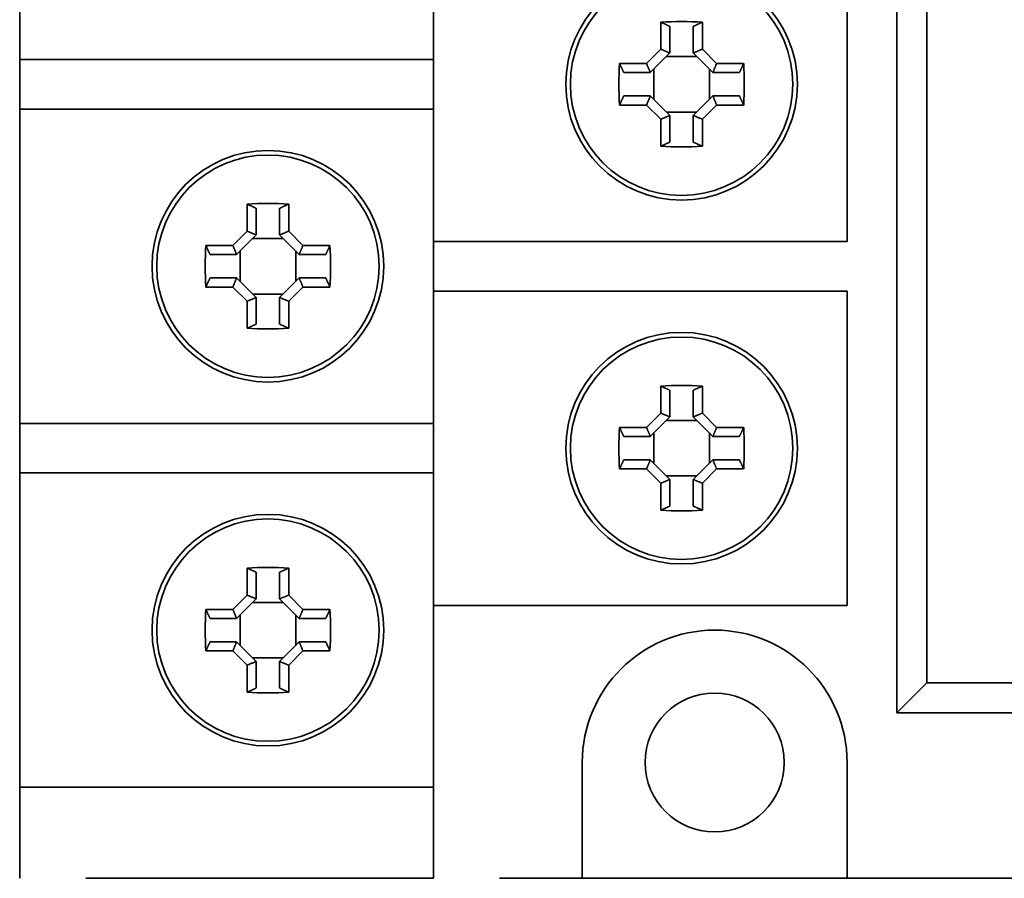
# Model space of a CAD drawing. Header units: millimetres. Extents: x 39 to 182, y 93 to 195.
# Tile 2 of 6: x 39 to 69, y 136 to 162. Entities that reach past the tile are written whole.
import ezdxf

# ---------------------------------------------------------------- set-up
doc = ezdxf.new("R2010")
doc.units = ezdxf.units.MM
doc.layers.add('Visible (ISO)', color=7, linetype='Continuous', lineweight=35)

msp = doc.modelspace()

# ---------------------------------------------------------------- linework, layer by layer
at = {"layer": 'Visible (ISO)'}
for p, q in [((65.616, 140.623), (65.616, 178.623)), ((66.526, 177.713), (66.526, 141.533)), ((39.116, 160.373), (39.116, 169.873)), ((51.616, 154.873), (51.616, 164.373)), ((64.116, 164.373), (64.116, 154.873)), ((58.488, 160.682), (58.488, 161.499)), ((58.766, 161.371), (58.766, 160.573)), ((59.466, 160.573), (59.466, 161.371)), ((59.745, 161.499), (59.745, 160.682)), ((58.057, 160.251), (58.488, 160.682)), ((59.745, 160.682), (60.175, 160.251)), ((39.116, 160.373), (39.116, 158.873)), ((41.116, 160.373), (39.116, 160.373)), ((51.616, 160.373), (41.116, 160.373)), ((58.762, 160.569), (58.17, 159.977)), ((59.576, 160.463), (58.656, 160.463)), ((58.762, 160.569), (58.766, 160.573)), ((59.47, 160.569), (59.466, 160.573)), ((60.062, 159.977), (59.47, 160.569)), ((57.24, 160.251), (58.057, 160.251)), ((58.276, 160.083), (58.276, 159.163)), ((59.956, 159.163), (59.956, 160.083)), ((60.175, 160.251), (60.992, 160.251)), ((58.166, 159.973), (57.369, 159.973)), ((58.17, 159.977), (58.166, 159.973)), ((60.062, 159.977), (60.066, 159.973)), ((60.864, 159.973), (60.066, 159.973)), ((57.369, 159.273), (58.166, 159.273)), ((58.17, 159.269), (58.166, 159.273)), ((58.17, 159.269), (58.762, 158.677)), ((59.47, 158.677), (60.062, 159.269)), ((60.062, 159.269), (60.066, 159.273)), ((60.066, 159.273), (60.864, 159.273)), ((39.116, 149.373), (39.116, 158.873)), ((39.116, 158.873), (41.116, 158.873)), ((41.116, 158.873), (51.616, 158.873)), ((58.057, 158.994), (57.24, 158.994)), ((58.488, 158.564), (58.057, 158.994)), ((60.175, 158.994), (59.745, 158.564)), ((60.992, 158.994), (60.175, 158.994)), ((58.656, 158.783), (59.576, 158.783)), ((58.762, 158.677), (58.766, 158.673)), ((58.766, 158.673), (58.766, 157.875)), ((59.47, 158.677), (59.466, 158.673)), ((59.466, 157.875), (59.466, 158.673)), ((58.488, 157.747), (58.488, 158.564)), ((59.745, 158.564), (59.745, 157.747)), ((45.988, 155.182), (45.988, 155.999)), ((47.245, 155.999), (47.245, 155.182)), ((46.266, 155.871), (46.266, 155.073)), ((46.966, 155.073), (46.966, 155.871)), ((45.557, 154.751), (45.988, 155.182)), ((46.262, 155.069), (45.67, 154.477)), ((46.262, 155.069), (46.266, 155.073)), ((46.97, 155.069), (46.966, 155.073)), ((47.562, 154.477), (46.97, 155.069)), ((47.245, 155.182), (47.675, 154.751)), ((44.74, 154.751), (45.557, 154.751)), ((47.076, 154.963), (46.156, 154.963)), ((47.675, 154.751), (48.492, 154.751)), ((53.616, 154.873), (51.616, 154.873)), ((51.616, 154.873), (51.616, 153.373)), ((64.116, 154.873), (53.616, 154.873)), ((45.666, 154.473), (44.869, 154.473)), ((45.67, 154.477), (45.666, 154.473)), ((45.776, 154.583), (45.776, 153.663)), ((47.456, 153.663), (47.456, 154.583)), ((47.562, 154.477), (47.566, 154.473)), ((48.364, 154.473), (47.566, 154.473)), ((44.869, 153.773), (45.666, 153.773)), ((45.67, 153.769), (45.666, 153.773)), ((45.67, 153.769), (46.262, 153.177)), ((46.97, 153.177), (47.562, 153.769)), ((47.562, 153.769), (47.566, 153.773)), ((47.566, 153.773), (48.364, 153.773)), ((45.557, 153.494), (44.74, 153.494)), ((45.988, 153.064), (45.557, 153.494)), ((46.156, 153.283), (47.076, 153.283)), ((47.675, 153.494), (47.245, 153.064)), ((48.492, 153.494), (47.675, 153.494)), ((51.616, 143.873), (51.616, 153.373)), ((51.616, 153.373), (53.616, 153.373)), ((53.616, 153.373), (64.116, 153.373)), ((64.116, 153.373), (64.116, 143.873)), ((45.988, 152.247), (45.988, 153.064)), ((46.262, 153.177), (46.266, 153.173)), ((46.266, 153.173), (46.266, 152.375)), ((46.97, 153.177), (46.966, 153.173)), ((46.966, 152.375), (46.966, 153.173)), ((47.245, 153.064), (47.245, 152.247)), ((58.488, 149.682), (58.488, 150.499)), ((58.766, 150.371), (58.766, 149.573)), ((59.466, 149.573), (59.466, 150.371)), ((59.745, 150.499), (59.745, 149.682)), ((58.057, 149.251), (58.488, 149.682)), ((59.745, 149.682), (60.175, 149.251)), ((39.116, 149.373), (39.116, 147.873)), ((41.116, 149.373), (39.116, 149.373)), ((51.616, 149.373), (41.116, 149.373)), ((58.762, 149.569), (58.17, 148.977)), ((59.576, 149.463), (58.656, 149.463)), ((58.762, 149.569), (58.766, 149.573)), ((59.47, 149.569), (59.466, 149.573)), ((60.062, 148.977), (59.47, 149.569)), ((57.24, 149.251), (58.057, 149.251)), ((58.276, 149.083), (58.276, 148.163)), ((59.956, 148.163), (59.956, 149.083)), ((60.175, 149.251), (60.992, 149.251)), ((58.166, 148.973), (57.369, 148.973)), ((58.17, 148.977), (58.166, 148.973)), ((60.062, 148.977), (60.066, 148.973)), ((60.864, 148.973), (60.066, 148.973)), ((57.369, 148.273), (58.166, 148.273)), ((58.17, 148.269), (58.166, 148.273)), ((58.17, 148.269), (58.762, 147.677)), ((59.47, 147.677), (60.062, 148.269)), ((60.062, 148.269), (60.066, 148.273)), ((60.066, 148.273), (60.864, 148.273)), ((39.116, 138.373), (39.116, 147.873)), ((39.116, 147.873), (41.116, 147.873)), ((41.116, 147.873), (51.616, 147.873)), ((58.057, 147.994), (57.24, 147.994)), ((58.488, 147.564), (58.057, 147.994)), ((60.175, 147.994), (59.745, 147.564)), ((60.992, 147.994), (60.175, 147.994)), ((58.656, 147.783), (59.576, 147.783)), ((58.762, 147.677), (58.766, 147.673)), ((58.766, 147.673), (58.766, 146.875)), ((59.47, 147.677), (59.466, 147.673)), ((59.466, 146.875), (59.466, 147.673)), ((58.488, 146.747), (58.488, 147.564)), ((59.745, 147.564), (59.745, 146.747)), ((45.988, 144.182), (45.988, 144.999)), ((47.245, 144.999), (47.245, 144.182)), ((46.266, 144.871), (46.266, 144.073)), ((46.966, 144.073), (46.966, 144.871)), ((45.557, 143.751), (45.988, 144.182)), ((46.262, 144.069), (45.67, 143.477)), ((46.262, 144.069), (46.266, 144.073)), ((46.97, 144.069), (46.966, 144.073)), ((47.562, 143.477), (46.97, 144.069)), ((47.245, 144.182), (47.675, 143.751)), ((44.74, 143.751), (45.557, 143.751)), ((47.076, 143.963), (46.156, 143.963)), ((47.675, 143.751), (48.492, 143.751)), ((53.616, 143.873), (51.616, 143.873)), ((51.616, 143.873), (51.616, 135.623)), ((64.116, 143.873), (53.616, 143.873)), ((45.666, 143.473), (44.869, 143.473)), ((45.67, 143.477), (45.666, 143.473)), ((45.776, 143.583), (45.776, 142.663)), ((47.456, 142.663), (47.456, 143.583)), ((47.562, 143.477), (47.566, 143.473)), ((48.364, 143.473), (47.566, 143.473)), ((44.869, 142.773), (45.666, 142.773)), ((45.67, 142.769), (45.666, 142.773)), ((45.67, 142.769), (46.262, 142.177)), ((46.97, 142.177), (47.562, 142.769)), ((47.562, 142.769), (47.566, 142.773)), ((47.566, 142.773), (48.364, 142.773)), ((45.557, 142.494), (44.74, 142.494)), ((45.988, 142.064), (45.557, 142.494)), ((46.156, 142.283), (47.076, 142.283)), ((47.675, 142.494), (47.245, 142.064)), ((48.492, 142.494), (47.675, 142.494)), ((45.988, 141.247), (45.988, 142.064)), ((46.262, 142.177), (46.266, 142.173)), ((46.266, 142.173), (46.266, 141.375)), ((46.97, 142.177), (46.966, 142.173)), ((46.966, 141.375), (46.966, 142.173)), ((47.245, 142.064), (47.245, 141.247)), ((65.616, 140.623), (66.526, 141.533)), ((66.526, 141.533), (76.691, 141.533)), ((92.616, 140.623), (65.616, 140.623)), ((56.116, 135.623), (56.116, 139.123)), ((64.116, 139.123), (64.116, 135.623)), ((41.116, 138.373), (39.116, 138.373)), ((39.116, 138.373), (39.116, 135.623)), ((51.616, 138.373), (41.116, 138.373)), ((51.616, 135.623), (41.116, 135.623)), ((56.116, 135.623), (53.616, 135.623)), ((64.116, 135.623), (56.116, 135.623)), ((104.616, 135.623), (64.116, 135.623))]:
    msp.add_line(p, q, dxfattribs=at)
at = {"layer": 'Visible (ISO)', "flags": 128}
for points in [[(58.488, 161.499), (58.5, 161.494), (58.512, 161.488), (58.523, 161.483), (58.535, 161.477), (58.547, 161.472), (58.559, 161.466), (58.571, 161.461), (58.582, 161.455), (58.594, 161.45), (58.606, 161.445), (58.617, 161.439), (58.629, 161.434), (58.64, 161.429), (58.652, 161.423), (58.664, 161.418), (58.675, 161.413), (58.687, 161.407), (58.698, 161.402), (58.709, 161.397), (58.721, 161.392), (58.732, 161.386), (58.744, 161.381), (58.755, 161.376), (58.766, 161.371)], [(59.466, 161.371), (59.478, 161.376), (59.489, 161.381), (59.5, 161.386), (59.512, 161.392), (59.523, 161.397), (59.535, 161.402), (59.546, 161.407), (59.558, 161.413), (59.569, 161.418), (59.581, 161.423), (59.592, 161.429), (59.604, 161.434), (59.615, 161.439), (59.627, 161.445), (59.639, 161.45), (59.65, 161.455), (59.662, 161.461), (59.674, 161.466), (59.686, 161.472), (59.697, 161.477), (59.709, 161.483), (59.721, 161.488), (59.733, 161.494), (59.745, 161.499)], [(58.488, 160.682), (58.499, 160.677), (58.511, 160.672), (58.522, 160.668), (58.534, 160.663), (58.545, 160.658), (58.556, 160.653), (58.568, 160.649), (58.579, 160.644), (58.591, 160.639), (58.602, 160.634), (58.614, 160.63), (58.625, 160.625), (58.637, 160.62), (58.648, 160.616), (58.659, 160.611), (58.671, 160.606), (58.682, 160.601), (58.694, 160.597), (58.705, 160.592), (58.717, 160.587), (58.728, 160.583), (58.739, 160.578), (58.751, 160.574), (58.762, 160.569)], [(59.745, 160.682), (59.733, 160.677), (59.722, 160.672), (59.711, 160.668), (59.699, 160.663), (59.688, 160.658), (59.676, 160.653), (59.665, 160.649), (59.653, 160.644), (59.642, 160.639), (59.63, 160.634), (59.619, 160.63), (59.608, 160.625), (59.596, 160.62), (59.585, 160.616), (59.573, 160.611), (59.562, 160.606), (59.55, 160.601), (59.539, 160.597), (59.527, 160.592), (59.516, 160.587), (59.505, 160.583), (59.493, 160.578), (59.482, 160.574), (59.47, 160.569)], [(57.369, 159.973), (57.363, 159.984), (57.358, 159.996), (57.353, 160.007), (57.348, 160.018), (57.342, 160.03), (57.337, 160.041), (57.332, 160.053), (57.327, 160.064), (57.321, 160.076), (57.316, 160.087), (57.311, 160.099), (57.305, 160.11), (57.3, 160.122), (57.295, 160.134), (57.289, 160.145), (57.284, 160.157), (57.278, 160.169), (57.273, 160.18), (57.268, 160.192), (57.262, 160.204), (57.257, 160.216), (57.251, 160.228), (57.246, 160.24), (57.24, 160.251)], [(58.057, 160.251), (58.062, 160.24), (58.067, 160.229), (58.072, 160.217), (58.076, 160.206), (58.081, 160.194), (58.086, 160.183), (58.091, 160.171), (58.095, 160.16), (58.1, 160.149), (58.105, 160.137), (58.11, 160.126), (58.114, 160.114), (58.119, 160.103), (58.124, 160.091), (58.128, 160.08), (58.133, 160.068), (58.138, 160.057), (58.142, 160.046), (58.147, 160.034), (58.152, 160.023), (58.156, 160.011), (58.161, 160), (58.166, 159.988), (58.17, 159.977)], [(60.175, 160.251), (60.171, 160.24), (60.166, 160.229), (60.161, 160.217), (60.156, 160.206), (60.151, 160.194), (60.147, 160.183), (60.142, 160.171), (60.137, 160.16), (60.133, 160.149), (60.128, 160.137), (60.123, 160.126), (60.118, 160.114), (60.114, 160.103), (60.109, 160.091), (60.104, 160.08), (60.1, 160.068), (60.095, 160.057), (60.09, 160.046), (60.086, 160.034), (60.081, 160.023), (60.076, 160.011), (60.072, 160), (60.067, 159.988), (60.062, 159.977)], [(60.992, 160.251), (60.987, 160.24), (60.981, 160.228), (60.976, 160.216), (60.971, 160.204), (60.965, 160.192), (60.96, 160.18), (60.954, 160.169), (60.949, 160.157), (60.943, 160.145), (60.938, 160.134), (60.933, 160.122), (60.927, 160.11), (60.922, 160.099), (60.917, 160.087), (60.911, 160.076), (60.906, 160.064), (60.901, 160.053), (60.895, 160.041), (60.89, 160.03), (60.885, 160.018), (60.88, 160.007), (60.874, 159.996), (60.869, 159.984), (60.864, 159.973)], [(57.24, 158.994), (57.246, 159.006), (57.251, 159.018), (57.257, 159.03), (57.262, 159.042), (57.268, 159.054), (57.273, 159.065), (57.278, 159.077), (57.284, 159.089), (57.289, 159.101), (57.295, 159.112), (57.3, 159.124), (57.305, 159.135), (57.311, 159.147), (57.316, 159.159), (57.321, 159.17), (57.327, 159.182), (57.332, 159.193), (57.337, 159.205), (57.342, 159.216), (57.348, 159.228), (57.353, 159.239), (57.358, 159.25), (57.363, 159.262), (57.369, 159.273)], [(58.057, 158.994), (58.062, 159.006), (58.067, 159.017), (58.072, 159.029), (58.076, 159.04), (58.081, 159.052), (58.086, 159.063), (58.091, 159.074), (58.095, 159.086), (58.1, 159.097), (58.105, 159.109), (58.11, 159.12), (58.114, 159.132), (58.119, 159.143), (58.124, 159.155), (58.128, 159.166), (58.133, 159.177), (58.138, 159.189), (58.142, 159.2), (58.147, 159.212), (58.152, 159.223), (58.156, 159.235), (58.161, 159.246), (58.166, 159.258), (58.17, 159.269)], [(60.175, 158.994), (60.171, 159.006), (60.166, 159.017), (60.161, 159.029), (60.156, 159.04), (60.151, 159.052), (60.147, 159.063), (60.142, 159.074), (60.137, 159.086), (60.133, 159.097), (60.128, 159.109), (60.123, 159.12), (60.118, 159.132), (60.114, 159.143), (60.109, 159.155), (60.104, 159.166), (60.1, 159.177), (60.095, 159.189), (60.09, 159.2), (60.086, 159.212), (60.081, 159.223), (60.076, 159.235), (60.072, 159.246), (60.067, 159.258), (60.062, 159.269)], [(60.864, 159.273), (60.869, 159.262), (60.874, 159.25), (60.88, 159.239), (60.885, 159.228), (60.89, 159.216), (60.895, 159.205), (60.901, 159.193), (60.906, 159.182), (60.911, 159.17), (60.917, 159.159), (60.922, 159.147), (60.927, 159.135), (60.933, 159.124), (60.938, 159.112), (60.943, 159.101), (60.949, 159.089), (60.954, 159.077), (60.96, 159.065), (60.965, 159.054), (60.971, 159.042), (60.976, 159.03), (60.981, 159.018), (60.987, 159.006), (60.992, 158.994)], [(58.488, 158.564), (58.499, 158.569), (58.511, 158.574), (58.522, 158.578), (58.534, 158.583), (58.545, 158.588), (58.556, 158.593), (58.568, 158.597), (58.579, 158.602), (58.591, 158.607), (58.602, 158.611), (58.614, 158.616), (58.625, 158.621), (58.637, 158.626), (58.648, 158.63), (58.659, 158.635), (58.671, 158.64), (58.682, 158.644), (58.694, 158.649), (58.705, 158.654), (58.717, 158.658), (58.728, 158.663), (58.739, 158.668), (58.751, 158.672), (58.762, 158.677)], [(59.745, 158.564), (59.733, 158.569), (59.722, 158.574), (59.711, 158.578), (59.699, 158.583), (59.688, 158.588), (59.676, 158.593), (59.665, 158.597), (59.653, 158.602), (59.642, 158.607), (59.63, 158.611), (59.619, 158.616), (59.608, 158.621), (59.596, 158.626), (59.585, 158.63), (59.573, 158.635), (59.562, 158.64), (59.55, 158.644), (59.539, 158.649), (59.527, 158.654), (59.516, 158.658), (59.505, 158.663), (59.493, 158.668), (59.482, 158.672), (59.47, 158.677)], [(58.766, 157.875), (58.755, 157.87), (58.744, 157.865), (58.732, 157.86), (58.721, 157.854), (58.709, 157.849), (58.698, 157.844), (58.687, 157.839), (58.675, 157.833), (58.664, 157.828), (58.652, 157.823), (58.64, 157.817), (58.629, 157.812), (58.617, 157.807), (58.606, 157.801), (58.594, 157.796), (58.582, 157.79), (58.571, 157.785), (58.559, 157.78), (58.547, 157.774), (58.535, 157.769), (58.523, 157.763), (58.512, 157.758), (58.5, 157.752), (58.488, 157.747)], [(59.745, 157.747), (59.733, 157.752), (59.721, 157.758), (59.709, 157.763), (59.697, 157.769), (59.686, 157.774), (59.674, 157.78), (59.662, 157.785), (59.65, 157.79), (59.639, 157.796), (59.627, 157.801), (59.615, 157.807), (59.604, 157.812), (59.592, 157.817), (59.581, 157.823), (59.569, 157.828), (59.558, 157.833), (59.546, 157.839), (59.535, 157.844), (59.523, 157.849), (59.512, 157.854), (59.5, 157.86), (59.489, 157.865), (59.478, 157.87), (59.466, 157.875)], [(45.988, 155.999), (46, 155.994), (46.012, 155.988), (46.023, 155.983), (46.035, 155.977), (46.047, 155.972), (46.059, 155.966), (46.071, 155.961), (46.082, 155.955), (46.094, 155.95), (46.106, 155.945), (46.117, 155.939), (46.129, 155.934), (46.14, 155.929), (46.152, 155.923), (46.164, 155.918), (46.175, 155.913), (46.187, 155.907), (46.198, 155.902), (46.209, 155.897), (46.221, 155.892), (46.232, 155.886), (46.244, 155.881), (46.255, 155.876), (46.266, 155.871)], [(46.966, 155.871), (46.978, 155.876), (46.989, 155.881), (47, 155.886), (47.012, 155.892), (47.023, 155.897), (47.035, 155.902), (47.046, 155.907), (47.058, 155.913), (47.069, 155.918), (47.081, 155.923), (47.092, 155.929), (47.104, 155.934), (47.115, 155.939), (47.127, 155.945), (47.139, 155.95), (47.15, 155.955), (47.162, 155.961), (47.174, 155.966), (47.186, 155.972), (47.197, 155.977), (47.209, 155.983), (47.221, 155.988), (47.233, 155.994), (47.245, 155.999)], [(45.988, 155.182), (45.999, 155.177), (46.011, 155.172), (46.022, 155.168), (46.034, 155.163), (46.045, 155.158), (46.056, 155.153), (46.068, 155.149), (46.079, 155.144), (46.091, 155.139), (46.102, 155.134), (46.114, 155.13), (46.125, 155.125), (46.137, 155.12), (46.148, 155.116), (46.159, 155.111), (46.171, 155.106), (46.182, 155.101), (46.194, 155.097), (46.205, 155.092), (46.217, 155.087), (46.228, 155.083), (46.239, 155.078), (46.251, 155.074), (46.262, 155.069)], [(47.245, 155.182), (47.233, 155.177), (47.222, 155.172), (47.211, 155.168), (47.199, 155.163), (47.188, 155.158), (47.176, 155.153), (47.165, 155.149), (47.153, 155.144), (47.142, 155.139), (47.13, 155.134), (47.119, 155.13), (47.108, 155.125), (47.096, 155.12), (47.085, 155.116), (47.073, 155.111), (47.062, 155.106), (47.05, 155.101), (47.039, 155.097), (47.027, 155.092), (47.016, 155.087), (47.005, 155.083), (46.993, 155.078), (46.982, 155.074), (46.97, 155.069)], [(44.869, 154.473), (44.863, 154.484), (44.858, 154.496), (44.853, 154.507), (44.848, 154.518), (44.842, 154.53), (44.837, 154.541), (44.832, 154.553), (44.827, 154.564), (44.821, 154.576), (44.816, 154.587), (44.811, 154.599), (44.805, 154.61), (44.8, 154.622), (44.795, 154.634), (44.789, 154.645), (44.784, 154.657), (44.778, 154.669), (44.773, 154.68), (44.768, 154.692), (44.762, 154.704), (44.757, 154.716), (44.751, 154.728), (44.746, 154.74), (44.74, 154.751)], [(45.557, 154.751), (45.562, 154.74), (45.567, 154.729), (45.572, 154.717), (45.576, 154.706), (45.581, 154.694), (45.586, 154.683), (45.591, 154.671), (45.595, 154.66), (45.6, 154.649), (45.605, 154.637), (45.61, 154.626), (45.614, 154.614), (45.619, 154.603), (45.624, 154.591), (45.628, 154.58), (45.633, 154.568), (45.638, 154.557), (45.642, 154.546), (45.647, 154.534), (45.652, 154.523), (45.656, 154.511), (45.661, 154.5), (45.666, 154.488), (45.67, 154.477)], [(47.675, 154.751), (47.671, 154.74), (47.666, 154.729), (47.661, 154.717), (47.656, 154.706), (47.651, 154.694), (47.647, 154.683), (47.642, 154.671), (47.637, 154.66), (47.633, 154.649), (47.628, 154.637), (47.623, 154.626), (47.618, 154.614), (47.614, 154.603), (47.609, 154.591), (47.604, 154.58), (47.6, 154.568), (47.595, 154.557), (47.59, 154.546), (47.586, 154.534), (47.581, 154.523), (47.576, 154.511), (47.572, 154.5), (47.567, 154.488), (47.562, 154.477)], [(48.492, 154.751), (48.487, 154.74), (48.481, 154.728), (48.476, 154.716), (48.471, 154.704), (48.465, 154.692), (48.46, 154.68), (48.454, 154.669), (48.449, 154.657), (48.443, 154.645), (48.438, 154.634), (48.433, 154.622), (48.427, 154.61), (48.422, 154.599), (48.417, 154.587), (48.411, 154.576), (48.406, 154.564), (48.401, 154.553), (48.395, 154.541), (48.39, 154.53), (48.385, 154.518), (48.38, 154.507), (48.374, 154.496), (48.369, 154.484), (48.364, 154.473)], [(44.74, 153.494), (44.746, 153.506), (44.751, 153.518), (44.757, 153.53), (44.762, 153.542), (44.768, 153.554), (44.773, 153.565), (44.778, 153.577), (44.784, 153.589), (44.789, 153.601), (44.795, 153.612), (44.8, 153.624), (44.805, 153.635), (44.811, 153.647), (44.816, 153.659), (44.821, 153.67), (44.827, 153.682), (44.832, 153.693), (44.837, 153.705), (44.842, 153.716), (44.848, 153.728), (44.853, 153.739), (44.858, 153.75), (44.863, 153.762), (44.869, 153.773)], [(45.557, 153.494), (45.562, 153.506), (45.567, 153.517), (45.572, 153.529), (45.576, 153.54), (45.581, 153.552), (45.586, 153.563), (45.591, 153.574), (45.595, 153.586), (45.6, 153.597), (45.605, 153.609), (45.61, 153.62), (45.614, 153.632), (45.619, 153.643), (45.624, 153.655), (45.628, 153.666), (45.633, 153.677), (45.638, 153.689), (45.642, 153.7), (45.647, 153.712), (45.652, 153.723), (45.656, 153.735), (45.661, 153.746), (45.666, 153.758), (45.67, 153.769)], [(47.675, 153.494), (47.671, 153.506), (47.666, 153.517), (47.661, 153.529), (47.656, 153.54), (47.651, 153.552), (47.647, 153.563), (47.642, 153.574), (47.637, 153.586), (47.633, 153.597), (47.628, 153.609), (47.623, 153.62), (47.618, 153.632), (47.614, 153.643), (47.609, 153.655), (47.604, 153.666), (47.6, 153.677), (47.595, 153.689), (47.59, 153.7), (47.586, 153.712), (47.581, 153.723), (47.576, 153.735), (47.572, 153.746), (47.567, 153.758), (47.562, 153.769)], [(48.364, 153.773), (48.369, 153.762), (48.374, 153.75), (48.38, 153.739), (48.385, 153.728), (48.39, 153.716), (48.395, 153.705), (48.401, 153.693), (48.406, 153.682), (48.411, 153.67), (48.417, 153.659), (48.422, 153.647), (48.427, 153.635), (48.433, 153.624), (48.438, 153.612), (48.443, 153.601), (48.449, 153.589), (48.454, 153.577), (48.46, 153.565), (48.465, 153.554), (48.471, 153.542), (48.476, 153.53), (48.481, 153.518), (48.487, 153.506), (48.492, 153.494)], [(45.988, 153.064), (45.999, 153.069), (46.011, 153.074), (46.022, 153.078), (46.034, 153.083), (46.045, 153.088), (46.056, 153.093), (46.068, 153.097), (46.079, 153.102), (46.091, 153.107), (46.102, 153.111), (46.114, 153.116), (46.125, 153.121), (46.137, 153.126), (46.148, 153.13), (46.159, 153.135), (46.171, 153.14), (46.182, 153.144), (46.194, 153.149), (46.205, 153.154), (46.217, 153.158), (46.228, 153.163), (46.239, 153.168), (46.251, 153.172), (46.262, 153.177)], [(47.245, 153.064), (47.233, 153.069), (47.222, 153.074), (47.211, 153.078), (47.199, 153.083), (47.188, 153.088), (47.176, 153.093), (47.165, 153.097), (47.153, 153.102), (47.142, 153.107), (47.13, 153.111), (47.119, 153.116), (47.108, 153.121), (47.096, 153.126), (47.085, 153.13), (47.073, 153.135), (47.062, 153.14), (47.05, 153.144), (47.039, 153.149), (47.027, 153.154), (47.016, 153.158), (47.005, 153.163), (46.993, 153.168), (46.982, 153.172), (46.97, 153.177)], [(46.266, 152.375), (46.255, 152.37), (46.244, 152.365), (46.232, 152.36), (46.221, 152.354), (46.209, 152.349), (46.198, 152.344), (46.187, 152.339), (46.175, 152.333), (46.164, 152.328), (46.152, 152.323), (46.14, 152.317), (46.129, 152.312), (46.117, 152.307), (46.106, 152.301), (46.094, 152.296), (46.082, 152.29), (46.071, 152.285), (46.059, 152.28), (46.047, 152.274), (46.035, 152.269), (46.023, 152.263), (46.012, 152.258), (46, 152.252), (45.988, 152.247)], [(47.245, 152.247), (47.233, 152.252), (47.221, 152.258), (47.209, 152.263), (47.197, 152.269), (47.186, 152.274), (47.174, 152.28), (47.162, 152.285), (47.15, 152.29), (47.139, 152.296), (47.127, 152.301), (47.115, 152.307), (47.104, 152.312), (47.092, 152.317), (47.081, 152.323), (47.069, 152.328), (47.058, 152.333), (47.046, 152.339), (47.035, 152.344), (47.023, 152.349), (47.012, 152.354), (47, 152.36), (46.989, 152.365), (46.978, 152.37), (46.966, 152.375)], [(58.488, 150.499), (58.5, 150.494), (58.512, 150.488), (58.523, 150.483), (58.535, 150.477), (58.547, 150.472), (58.559, 150.466), (58.571, 150.461), (58.582, 150.455), (58.594, 150.45), (58.606, 150.445), (58.617, 150.439), (58.629, 150.434), (58.64, 150.429), (58.652, 150.423), (58.664, 150.418), (58.675, 150.413), (58.687, 150.407), (58.698, 150.402), (58.709, 150.397), (58.721, 150.392), (58.732, 150.386), (58.744, 150.381), (58.755, 150.376), (58.766, 150.371)], [(59.466, 150.371), (59.478, 150.376), (59.489, 150.381), (59.5, 150.386), (59.512, 150.392), (59.523, 150.397), (59.535, 150.402), (59.546, 150.407), (59.558, 150.413), (59.569, 150.418), (59.581, 150.423), (59.592, 150.429), (59.604, 150.434), (59.615, 150.439), (59.627, 150.445), (59.639, 150.45), (59.65, 150.455), (59.662, 150.461), (59.674, 150.466), (59.686, 150.472), (59.697, 150.477), (59.709, 150.483), (59.721, 150.488), (59.733, 150.494), (59.745, 150.499)], [(58.488, 149.682), (58.499, 149.677), (58.511, 149.672), (58.522, 149.668), (58.534, 149.663), (58.545, 149.658), (58.556, 149.653), (58.568, 149.649), (58.579, 149.644), (58.591, 149.639), (58.602, 149.634), (58.614, 149.63), (58.625, 149.625), (58.637, 149.62), (58.648, 149.616), (58.659, 149.611), (58.671, 149.606), (58.682, 149.601), (58.694, 149.597), (58.705, 149.592), (58.717, 149.587), (58.728, 149.583), (58.739, 149.578), (58.751, 149.574), (58.762, 149.569)], [(59.745, 149.682), (59.733, 149.677), (59.722, 149.672), (59.711, 149.668), (59.699, 149.663), (59.688, 149.658), (59.676, 149.653), (59.665, 149.649), (59.653, 149.644), (59.642, 149.639), (59.63, 149.634), (59.619, 149.63), (59.608, 149.625), (59.596, 149.62), (59.585, 149.616), (59.573, 149.611), (59.562, 149.606), (59.55, 149.601), (59.539, 149.597), (59.527, 149.592), (59.516, 149.587), (59.505, 149.583), (59.493, 149.578), (59.482, 149.574), (59.47, 149.569)], [(57.369, 148.973), (57.363, 148.984), (57.358, 148.996), (57.353, 149.007), (57.348, 149.018), (57.342, 149.03), (57.337, 149.041), (57.332, 149.053), (57.327, 149.064), (57.321, 149.076), (57.316, 149.087), (57.311, 149.099), (57.305, 149.11), (57.3, 149.122), (57.295, 149.134), (57.289, 149.145), (57.284, 149.157), (57.278, 149.169), (57.273, 149.18), (57.268, 149.192), (57.262, 149.204), (57.257, 149.216), (57.251, 149.228), (57.246, 149.24), (57.24, 149.251)], [(58.057, 149.251), (58.062, 149.24), (58.067, 149.229), (58.072, 149.217), (58.076, 149.206), (58.081, 149.194), (58.086, 149.183), (58.091, 149.171), (58.095, 149.16), (58.1, 149.149), (58.105, 149.137), (58.11, 149.126), (58.114, 149.114), (58.119, 149.103), (58.124, 149.091), (58.128, 149.08), (58.133, 149.068), (58.138, 149.057), (58.142, 149.046), (58.147, 149.034), (58.152, 149.023), (58.156, 149.011), (58.161, 149), (58.166, 148.988), (58.17, 148.977)], [(60.175, 149.251), (60.171, 149.24), (60.166, 149.229), (60.161, 149.217), (60.156, 149.206), (60.151, 149.194), (60.147, 149.183), (60.142, 149.171), (60.137, 149.16), (60.133, 149.149), (60.128, 149.137), (60.123, 149.126), (60.118, 149.114), (60.114, 149.103), (60.109, 149.091), (60.104, 149.08), (60.1, 149.068), (60.095, 149.057), (60.09, 149.046), (60.086, 149.034), (60.081, 149.023), (60.076, 149.011), (60.072, 149), (60.067, 148.988), (60.062, 148.977)], [(60.992, 149.251), (60.987, 149.24), (60.981, 149.228), (60.976, 149.216), (60.971, 149.204), (60.965, 149.192), (60.96, 149.18), (60.954, 149.169), (60.949, 149.157), (60.943, 149.145), (60.938, 149.134), (60.933, 149.122), (60.927, 149.11), (60.922, 149.099), (60.917, 149.087), (60.911, 149.076), (60.906, 149.064), (60.901, 149.053), (60.895, 149.041), (60.89, 149.03), (60.885, 149.018), (60.88, 149.007), (60.874, 148.996), (60.869, 148.984), (60.864, 148.973)], [(57.24, 147.994), (57.246, 148.006), (57.251, 148.018), (57.257, 148.03), (57.262, 148.042), (57.268, 148.054), (57.273, 148.065), (57.278, 148.077), (57.284, 148.089), (57.289, 148.101), (57.295, 148.112), (57.3, 148.124), (57.305, 148.135), (57.311, 148.147), (57.316, 148.159), (57.321, 148.17), (57.327, 148.182), (57.332, 148.193), (57.337, 148.205), (57.342, 148.216), (57.348, 148.228), (57.353, 148.239), (57.358, 148.25), (57.363, 148.262), (57.369, 148.273)], [(58.057, 147.994), (58.062, 148.006), (58.067, 148.017), (58.072, 148.029), (58.076, 148.04), (58.081, 148.052), (58.086, 148.063), (58.091, 148.074), (58.095, 148.086), (58.1, 148.097), (58.105, 148.109), (58.11, 148.12), (58.114, 148.132), (58.119, 148.143), (58.124, 148.155), (58.128, 148.166), (58.133, 148.177), (58.138, 148.189), (58.142, 148.2), (58.147, 148.212), (58.152, 148.223), (58.156, 148.235), (58.161, 148.246), (58.166, 148.258), (58.17, 148.269)], [(60.175, 147.994), (60.171, 148.006), (60.166, 148.017), (60.161, 148.029), (60.156, 148.04), (60.151, 148.052), (60.147, 148.063), (60.142, 148.074), (60.137, 148.086), (60.133, 148.097), (60.128, 148.109), (60.123, 148.12), (60.118, 148.132), (60.114, 148.143), (60.109, 148.155), (60.104, 148.166), (60.1, 148.177), (60.095, 148.189), (60.09, 148.2), (60.086, 148.212), (60.081, 148.223), (60.076, 148.235), (60.072, 148.246), (60.067, 148.258), (60.062, 148.269)], [(60.864, 148.273), (60.869, 148.262), (60.874, 148.25), (60.88, 148.239), (60.885, 148.228), (60.89, 148.216), (60.895, 148.205), (60.901, 148.193), (60.906, 148.182), (60.911, 148.17), (60.917, 148.159), (60.922, 148.147), (60.927, 148.135), (60.933, 148.124), (60.938, 148.112), (60.943, 148.101), (60.949, 148.089), (60.954, 148.077), (60.96, 148.065), (60.965, 148.054), (60.971, 148.042), (60.976, 148.03), (60.981, 148.018), (60.987, 148.006), (60.992, 147.994)], [(58.488, 147.564), (58.499, 147.569), (58.511, 147.574), (58.522, 147.578), (58.534, 147.583), (58.545, 147.588), (58.556, 147.593), (58.568, 147.597), (58.579, 147.602), (58.591, 147.607), (58.602, 147.611), (58.614, 147.616), (58.625, 147.621), (58.637, 147.626), (58.648, 147.63), (58.659, 147.635), (58.671, 147.64), (58.682, 147.644), (58.694, 147.649), (58.705, 147.654), (58.717, 147.658), (58.728, 147.663), (58.739, 147.668), (58.751, 147.672), (58.762, 147.677)], [(59.745, 147.564), (59.733, 147.569), (59.722, 147.574), (59.711, 147.578), (59.699, 147.583), (59.688, 147.588), (59.676, 147.593), (59.665, 147.597), (59.653, 147.602), (59.642, 147.607), (59.63, 147.611), (59.619, 147.616), (59.608, 147.621), (59.596, 147.626), (59.585, 147.63), (59.573, 147.635), (59.562, 147.64), (59.55, 147.644), (59.539, 147.649), (59.527, 147.654), (59.516, 147.658), (59.505, 147.663), (59.493, 147.668), (59.482, 147.672), (59.47, 147.677)], [(58.766, 146.875), (58.755, 146.87), (58.744, 146.865), (58.732, 146.86), (58.721, 146.854), (58.709, 146.849), (58.698, 146.844), (58.687, 146.839), (58.675, 146.833), (58.664, 146.828), (58.652, 146.823), (58.64, 146.817), (58.629, 146.812), (58.617, 146.807), (58.606, 146.801), (58.594, 146.796), (58.582, 146.79), (58.571, 146.785), (58.559, 146.78), (58.547, 146.774), (58.535, 146.769), (58.523, 146.763), (58.512, 146.758), (58.5, 146.752), (58.488, 146.747)], [(59.745, 146.747), (59.733, 146.752), (59.721, 146.758), (59.709, 146.763), (59.697, 146.769), (59.686, 146.774), (59.674, 146.78), (59.662, 146.785), (59.65, 146.79), (59.639, 146.796), (59.627, 146.801), (59.615, 146.807), (59.604, 146.812), (59.592, 146.817), (59.581, 146.823), (59.569, 146.828), (59.558, 146.833), (59.546, 146.839), (59.535, 146.844), (59.523, 146.849), (59.512, 146.854), (59.5, 146.86), (59.489, 146.865), (59.478, 146.87), (59.466, 146.875)], [(45.988, 144.999), (46, 144.994), (46.012, 144.988), (46.023, 144.983), (46.035, 144.977), (46.047, 144.972), (46.059, 144.966), (46.071, 144.961), (46.082, 144.955), (46.094, 144.95), (46.106, 144.945), (46.117, 144.939), (46.129, 144.934), (46.14, 144.929), (46.152, 144.923), (46.164, 144.918), (46.175, 144.913), (46.187, 144.907), (46.198, 144.902), (46.209, 144.897), (46.221, 144.892), (46.232, 144.886), (46.244, 144.881), (46.255, 144.876), (46.266, 144.871)], [(46.966, 144.871), (46.978, 144.876), (46.989, 144.881), (47, 144.886), (47.012, 144.892), (47.023, 144.897), (47.035, 144.902), (47.046, 144.907), (47.058, 144.913), (47.069, 144.918), (47.081, 144.923), (47.092, 144.929), (47.104, 144.934), (47.115, 144.939), (47.127, 144.945), (47.139, 144.95), (47.15, 144.955), (47.162, 144.961), (47.174, 144.966), (47.186, 144.972), (47.197, 144.977), (47.209, 144.983), (47.221, 144.988), (47.233, 144.994), (47.245, 144.999)], [(45.988, 144.182), (45.999, 144.177), (46.011, 144.172), (46.022, 144.168), (46.034, 144.163), (46.045, 144.158), (46.056, 144.153), (46.068, 144.149), (46.079, 144.144), (46.091, 144.139), (46.102, 144.134), (46.114, 144.13), (46.125, 144.125), (46.137, 144.12), (46.148, 144.116), (46.159, 144.111), (46.171, 144.106), (46.182, 144.101), (46.194, 144.097), (46.205, 144.092), (46.217, 144.087), (46.228, 144.083), (46.239, 144.078), (46.251, 144.074), (46.262, 144.069)], [(47.245, 144.182), (47.233, 144.177), (47.222, 144.172), (47.211, 144.168), (47.199, 144.163), (47.188, 144.158), (47.176, 144.153), (47.165, 144.149), (47.153, 144.144), (47.142, 144.139), (47.13, 144.134), (47.119, 144.13), (47.108, 144.125), (47.096, 144.12), (47.085, 144.116), (47.073, 144.111), (47.062, 144.106), (47.05, 144.101), (47.039, 144.097), (47.027, 144.092), (47.016, 144.087), (47.005, 144.083), (46.993, 144.078), (46.982, 144.074), (46.97, 144.069)], [(44.869, 143.473), (44.863, 143.484), (44.858, 143.496), (44.853, 143.507), (44.848, 143.518), (44.842, 143.53), (44.837, 143.541), (44.832, 143.553), (44.827, 143.564), (44.821, 143.576), (44.816, 143.587), (44.811, 143.599), (44.805, 143.61), (44.8, 143.622), (44.795, 143.634), (44.789, 143.645), (44.784, 143.657), (44.778, 143.669), (44.773, 143.68), (44.768, 143.692), (44.762, 143.704), (44.757, 143.716), (44.751, 143.728), (44.746, 143.74), (44.74, 143.751)], [(45.557, 143.751), (45.562, 143.74), (45.567, 143.729), (45.572, 143.717), (45.576, 143.706), (45.581, 143.694), (45.586, 143.683), (45.591, 143.671), (45.595, 143.66), (45.6, 143.649), (45.605, 143.637), (45.61, 143.626), (45.614, 143.614), (45.619, 143.603), (45.624, 143.591), (45.628, 143.58), (45.633, 143.568), (45.638, 143.557), (45.642, 143.546), (45.647, 143.534), (45.652, 143.523), (45.656, 143.511), (45.661, 143.5), (45.666, 143.488), (45.67, 143.477)], [(47.675, 143.751), (47.671, 143.74), (47.666, 143.729), (47.661, 143.717), (47.656, 143.706), (47.651, 143.694), (47.647, 143.683), (47.642, 143.671), (47.637, 143.66), (47.633, 143.649), (47.628, 143.637), (47.623, 143.626), (47.618, 143.614), (47.614, 143.603), (47.609, 143.591), (47.604, 143.58), (47.6, 143.568), (47.595, 143.557), (47.59, 143.546), (47.586, 143.534), (47.581, 143.523), (47.576, 143.511), (47.572, 143.5), (47.567, 143.488), (47.562, 143.477)], [(48.492, 143.751), (48.487, 143.74), (48.481, 143.728), (48.476, 143.716), (48.471, 143.704), (48.465, 143.692), (48.46, 143.68), (48.454, 143.669), (48.449, 143.657), (48.443, 143.645), (48.438, 143.634), (48.433, 143.622), (48.427, 143.61), (48.422, 143.599), (48.417, 143.587), (48.411, 143.576), (48.406, 143.564), (48.401, 143.553), (48.395, 143.541), (48.39, 143.53), (48.385, 143.518), (48.38, 143.507), (48.374, 143.496), (48.369, 143.484), (48.364, 143.473)], [(44.74, 142.494), (44.746, 142.506), (44.751, 142.518), (44.757, 142.53), (44.762, 142.542), (44.768, 142.554), (44.773, 142.565), (44.778, 142.577), (44.784, 142.589), (44.789, 142.601), (44.795, 142.612), (44.8, 142.624), (44.805, 142.635), (44.811, 142.647), (44.816, 142.659), (44.821, 142.67), (44.827, 142.682), (44.832, 142.693), (44.837, 142.705), (44.842, 142.716), (44.848, 142.728), (44.853, 142.739), (44.858, 142.75), (44.863, 142.762), (44.869, 142.773)], [(45.557, 142.494), (45.562, 142.506), (45.567, 142.517), (45.572, 142.529), (45.576, 142.54), (45.581, 142.552), (45.586, 142.563), (45.591, 142.574), (45.595, 142.586), (45.6, 142.597), (45.605, 142.609), (45.61, 142.62), (45.614, 142.632), (45.619, 142.643), (45.624, 142.655), (45.628, 142.666), (45.633, 142.677), (45.638, 142.689), (45.642, 142.7), (45.647, 142.712), (45.652, 142.723), (45.656, 142.735), (45.661, 142.746), (45.666, 142.758), (45.67, 142.769)], [(47.675, 142.494), (47.671, 142.506), (47.666, 142.517), (47.661, 142.529), (47.656, 142.54), (47.651, 142.552), (47.647, 142.563), (47.642, 142.574), (47.637, 142.586), (47.633, 142.597), (47.628, 142.609), (47.623, 142.62), (47.618, 142.632), (47.614, 142.643), (47.609, 142.655), (47.604, 142.666), (47.6, 142.677), (47.595, 142.689), (47.59, 142.7), (47.586, 142.712), (47.581, 142.723), (47.576, 142.735), (47.572, 142.746), (47.567, 142.758), (47.562, 142.769)], [(48.364, 142.773), (48.369, 142.762), (48.374, 142.75), (48.38, 142.739), (48.385, 142.728), (48.39, 142.716), (48.395, 142.705), (48.401, 142.693), (48.406, 142.682), (48.411, 142.67), (48.417, 142.659), (48.422, 142.647), (48.427, 142.635), (48.433, 142.624), (48.438, 142.612), (48.443, 142.601), (48.449, 142.589), (48.454, 142.577), (48.46, 142.565), (48.465, 142.554), (48.471, 142.542), (48.476, 142.53), (48.481, 142.518), (48.487, 142.506), (48.492, 142.494)], [(45.988, 142.064), (45.999, 142.069), (46.011, 142.074), (46.022, 142.078), (46.034, 142.083), (46.045, 142.088), (46.056, 142.093), (46.068, 142.097), (46.079, 142.102), (46.091, 142.107), (46.102, 142.111), (46.114, 142.116), (46.125, 142.121), (46.137, 142.126), (46.148, 142.13), (46.159, 142.135), (46.171, 142.14), (46.182, 142.144), (46.194, 142.149), (46.205, 142.154), (46.217, 142.158), (46.228, 142.163), (46.239, 142.168), (46.251, 142.172), (46.262, 142.177)], [(47.245, 142.064), (47.233, 142.069), (47.222, 142.074), (47.211, 142.078), (47.199, 142.083), (47.188, 142.088), (47.176, 142.093), (47.165, 142.097), (47.153, 142.102), (47.142, 142.107), (47.13, 142.111), (47.119, 142.116), (47.108, 142.121), (47.096, 142.126), (47.085, 142.13), (47.073, 142.135), (47.062, 142.14), (47.05, 142.144), (47.039, 142.149), (47.027, 142.154), (47.016, 142.158), (47.005, 142.163), (46.993, 142.168), (46.982, 142.172), (46.97, 142.177)], [(46.266, 141.375), (46.255, 141.37), (46.244, 141.365), (46.232, 141.36), (46.221, 141.354), (46.209, 141.349), (46.198, 141.344), (46.187, 141.339), (46.175, 141.333), (46.164, 141.328), (46.152, 141.323), (46.14, 141.317), (46.129, 141.312), (46.117, 141.307), (46.106, 141.301), (46.094, 141.296), (46.082, 141.29), (46.071, 141.285), (46.059, 141.28), (46.047, 141.274), (46.035, 141.269), (46.023, 141.263), (46.012, 141.258), (46, 141.252), (45.988, 141.247)], [(47.245, 141.247), (47.233, 141.252), (47.221, 141.258), (47.209, 141.263), (47.197, 141.269), (47.186, 141.274), (47.174, 141.28), (47.162, 141.285), (47.15, 141.29), (47.139, 141.296), (47.127, 141.301), (47.115, 141.307), (47.104, 141.312), (47.092, 141.317), (47.081, 141.323), (47.069, 141.328), (47.058, 141.333), (47.046, 141.339), (47.035, 141.344), (47.023, 141.349), (47.012, 141.354), (47, 141.36), (46.989, 141.365), (46.978, 141.37), (46.966, 141.375)]]:
    msp.add_lwpolyline(points, dxfattribs=at)
at = {"layer": 'Visible (ISO)'}
for centre, radius in [((59.116, 159.623), 3.5), ((59.116, 159.623), 3.36), ((46.616, 154.123), 3.5), ((46.616, 154.123), 3.36), ((59.116, 148.623), 3.5), ((59.116, 148.623), 3.36), ((46.616, 143.123), 3.5), ((46.616, 143.123), 3.36), ((60.116, 139.123), 2.1)]:
    msp.add_circle(centre, radius, dxfattribs=at)
msp.add_arc((60.116, 139.123), 4, 0, 180, dxfattribs=at)
for centre, major_axis in [((59.116, 158.932), (-5.176, 0)), ((59.808, 159.623), (0, -5.176)), ((58.425, 159.623), (0, 5.176)), ((59.116, 160.314), (5.176, 0)), ((46.616, 153.432), (-5.176, 0)), ((47.308, 154.123), (0, -5.176)), ((45.925, 154.123), (0, 5.176)), ((46.616, 154.814), (5.176, 0)), ((59.116, 147.932), (-5.176, 0)), ((59.808, 148.623), (0, -5.176)), ((58.425, 148.623), (0, 5.176)), ((59.116, 149.314), (5.176, 0)), ((46.616, 142.432), (-5.176, 0)), ((47.308, 143.123), (0, -5.176)), ((45.925, 143.123), (0, 5.176)), ((46.616, 143.814), (5.176, 0))]:
    msp.add_ellipse(centre, major_axis=major_axis, ratio=0.499722, start_param=4.590662, end_param=4.834116, dxfattribs=at)

doc.saveas('drawing.dxf')
